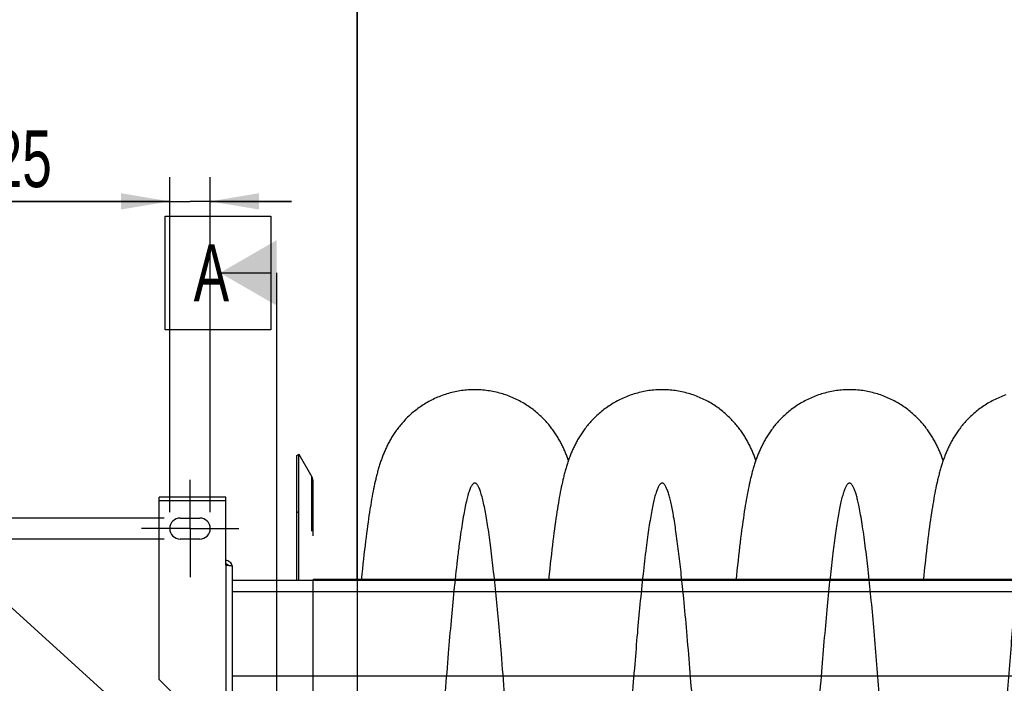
# Model space of a CAD drawing. Extents: x 0 to 420, y 0 to 297.
# Tile 5 of 18: x 143 to 204, y 108 to 148. Entities that reach past the tile are written whole.
import ezdxf

# ---------------------------------------------------------------- set-up
doc = ezdxf.new("R2010")
doc.units = 0
doc.header["$LTSCALE"] = 23.1
doc.linetypes.add('CENTER', pattern=[0.6, 0.375, -0.075, 0.075, -0.075])
doc.layers.get('0').update_dxf_attribs({"linetype": 'CONTINUOUS'})
for name, color, linetype in [('110528_DXF_CONTINUOUS_LINE', 7, 'CONTINUOUS'), ('110528_DXF_DIMENSION', 7, 'CONTINUOUS'), ('110534_DXF_AXIS', 7, 'CONTINUOUS'), ('110534_DXF_CONTINUOUS_LINE', 7, 'CONTINUOUS'), ('110591_DXF_CONTINUOUS_LINE', 7, 'CONTINUOUS'), ('110801_DXF_CONTINUOUS_LINE', 7, 'CONTINUOUS'), ('AG_HOSE_100_DXF_CONTINUOUS', 7, 'CONTINUOUS'), ('ASE_65-100-75_DXF_DIMENSIO', 7, 'CONTINUOUS')]:
    doc.layers.add(name, color=color, linetype=linetype)
doc.styles.get("Standard").update_dxf_attribs({"font": 'txt', "width": 0.7})
doc.dimstyles.new('DIMSTYLE_3', dxfattribs={"dimtxt": 3.5, "dimasz": 3, "dimexe": 1.5, "dimexo": 1, "dimgap": 0.875, "dimtad": 1, "dimdec": 3, "dimlfac": 10, "dimtxsty": 'STANDARD', "dimblk": '_ARROW_FILLED', "dimblk1": '_ARROW_FILLED', "dimblk2": '_ARROW_FILLED', "dimcen": 0.09, "dimazin": 3, "dimtp": 0.2, "dimtm": 0.2, "dimtfac": 1, "dimtdec": 3, "dimtofl": 0, "dimtmove": 0, "dimatfit": 3, "dimtolj": 1})

# ---------------------------------------------------------------- blocks, each defined once
blk = doc.blocks.new('_ARROW_FILLED')
at = {"color": 0, "linetype": 'BYBLOCK'}
blk.add_solid([(0, 0), (-1, 0.167), (-1, -0.167)], dxfattribs=at)
blk = doc.blocks.new('*D5')
at = {"layer": 'ASE_65-100-75_DXF_DIMENSIO', "color": 2, "linetype": 'CONTINUOUS'}
for p, q in [((152.49, 118.155), (152.49, 138.809)), ((154.99, 118.155), (154.99, 138.809)), ((152.49, 137.309), (139.973, 137.309)), ((139.973, 137.309), (153.74, 137.309)), ((159.99, 137.309), (153.74, 137.309)), ((154.99, 137.309), (159.99, 137.309))]:
    blk.add_line(p, q, dxfattribs=at)
at = {"layer": 'ASE_65-100-75_DXF_DIMENSIO', "color": 2, "linetype": 'CONTINUOUS', "xscale": 3, "yscale": 3, "zscale": 3}
blk.add_blockref('_ARROW_FILLED', (152.49, 137.309), dxfattribs=at)
at = {"layer": 'ASE_65-100-75_DXF_DIMENSIO', "color": 2, "linetype": 'CONTINUOUS', "xscale": 3, "yscale": 3, "zscale": 3, "rotation": 180}
blk.add_blockref('_ARROW_FILLED', (154.99, 137.309), dxfattribs=at)
at = {"layer": 'ASE_65-100-75_DXF_DIMENSIO', "color": 2, "linetype": 'CONTINUOUS', "insert": (145.223, 141.684), "char_height": 3.5, "width": 7.875, "attachment_point": 3}
blk.add_mtext('25', dxfattribs=at)
blk = doc.blocks.new('*D6')
at = {"layer": 'ASE_65-100-75_DXF_DIMENSIO', "color": 2, "linetype": 'CONTINUOUS'}
for p, q in [((137.49, 117.805), (137.49, 132.805)), ((137.49, 132.805), (137.49, 117.155)), ((152.14, 117.805), (135.99, 117.805)), ((137.49, 111.505), (137.49, 117.155)), ((152.14, 116.505), (135.99, 116.505)), ((137.49, 116.505), (137.49, 111.505))]:
    blk.add_line(p, q, dxfattribs=at)
at = {"layer": 'ASE_65-100-75_DXF_DIMENSIO', "color": 2, "linetype": 'CONTINUOUS', "xscale": 3, "yscale": 3, "zscale": 3}
for p, rotation in [((137.49, 117.805), 270), ((137.49, 116.505), 90)]:
    blk.add_blockref('_ARROW_FILLED', p, dxfattribs=dict(at, rotation=rotation))
at = {"layer": 'ASE_65-100-75_DXF_DIMENSIO', "color": 2, "linetype": 'CONTINUOUS', "insert": (133.115, 128.305), "char_height": 3.5, "width": 6.75, "attachment_point": 1, "rotation": 90}
blk.add_mtext('13', dxfattribs=at)

msp = doc.modelspace()

# ---------------------------------------------------------------- linework, layer by layer
at = {"layer": '110528_DXF_CONTINUOUS_LINE', "color": 7, "linetype": 'CONTINUOUS'}
for p, q in [((160.32164, 121.65514), (160.45155, 121.73014)), ((160.45155, 121.73014), (161.25059, 120.34617)), ((160.45155, 113.97732), (160.45155, 121.73014)), ((161.33767, 116.70086), (161.33767, 120.02117))]:
    msp.add_line(p, q, dxfattribs=at)
at = {"layer": '110528_DXF_CONTINUOUS_LINE', "color": 3, "linetype": 'CONTINUOUS'}
msp.add_line((160.32164, 113.97732), (160.32164, 121.65514), dxfattribs=at)
at = {"layer": '110528_DXF_CONTINUOUS_LINE', "color": 9, "linetype": 'CONTINUOUS'}
for p, q in [((161.25059, 116.98782), (161.25059, 120.34617)), ((160.32164, 118.14357), (160.45155, 118.20979))]:
    msp.add_line(p, q, dxfattribs=at)
at = {"layer": '110528_DXF_CONTINUOUS_LINE', "color": 7, "linetype": 'CONTINUOUS'}
msp.add_arc((160.68767, 120.02117), 0.65, 0, 30, dxfattribs=at)
at = {"layer": '110528_DXF_DIMENSION', "color": 2, "linetype": 'CONTINUOUS'}
for p, q in [((152.21492, 129.40457), (152.21492, 136.40457)), ((152.21492, 136.40457), (158.71492, 136.40457)), ((158.71492, 136.40457), (158.71492, 129.40457)), ((155.58992, 132.90457), (158.71492, 132.90457)), ((159.08992, 50.40572), (159.08992, 132.90457)), ((158.71492, 129.40457), (152.21492, 129.40457))]:
    msp.add_line(p, q, dxfattribs=at)
msp.add_solid([(159.08992, 134.92529), (159.08992, 130.88384), (155.58992, 132.90457)], dxfattribs=at)
at = {"layer": '110534_DXF_AXIS', "color": 7, "linetype": 'CENTER'}
for q in [(153.73992, 120.15515), (150.73991, 117.15514), (153.73992, 114.15513), (156.73993, 117.15514)]:
    msp.add_line((153.73992, 117.15514), q, dxfattribs=at)
at = {"layer": '110534_DXF_CONTINUOUS_LINE', "color": 3, "linetype": 'CONTINUOUS'}
for p, q in [((151.83992, 107.86045), (151.83992, 119.0818)), ((155.93992, 119.0818), (151.83992, 119.0818)), ((155.93992, 114.9074), (155.93992, 119.0818)), ((153.13992, 117.80514), (154.33992, 117.80514)), ((154.33992, 116.50514), (153.13992, 116.50514)), ((156.33992, 114.84719), (156.33992, 79.15514)), ((151.83992, 107.86045), (154.83992, 104.86045))]:
    msp.add_line(p, q, dxfattribs=at)
at = {"layer": '110534_DXF_CONTINUOUS_LINE', "color": 9, "linetype": 'CONTINUOUS'}
for p, q in [((151.83992, 118.8818), (155.93992, 118.8818)), ((155.93992, 114.9074), (155.93992, 104.66649))]:
    msp.add_line(p, q, dxfattribs=at)
at = {"layer": '110534_DXF_CONTINUOUS_LINE', "color": 3, "linetype": 'CONTINUOUS'}
for centre, radius, start, end in [((153.13992, 117.15514), 0.65, 90, 270), ((154.33992, 117.15514), 0.65, 270, 90), ((155.94847, 114.78981), 0.39145, 9.3446493, 10.1091505)]:
    msp.add_arc(centre, radius, start, end, dxfattribs=at)
for points, knots in [([(156.33384, 114.85852), (156.3258, 114.90366), (156.29331, 114.99198), (156.20208, 115.0992), (156.07947, 115.16921), (155.98621, 115.18539), (155.93992, 115.18539)], [0, 0, 0, 0, 0.24875061, 0.49833507, 0.74886161, 1, 1, 1, 1]), ([(155.93992, 114.9074), (155.99096, 114.90251), (156.06511, 114.89542), (156.15932, 114.88532), (156.21935, 114.87793), (156.26811, 114.87095), (156.30584, 114.86339), (156.32711, 114.85781), (156.33992, 114.85077), (156.33992, 114.84719)], [0, 0, 0, 0, 0.37771184, 0.54853637, 0.69852876, 0.82207755, 0.91471109, 0.97358369, 1, 1, 1, 1])]:
    msp.add_open_spline(points, degree=3, knots=knots, dxfattribs=at)
at = {"layer": '110534_DXF_CONTINUOUS_LINE', "color": 7, "linetype": 'CONTINUOUS'}
msp.add_open_spline([(155.93992, 114.98761), (155.9741, 114.98761), (156.04349, 114.96975), (156.09474, 114.91956), (156.11217, 114.89035)], degree=3, knots=[0, 0, 0, 0, 0.50119096, 1, 1, 1, 1], dxfattribs=at)
at = {"layer": '110591_DXF_CONTINUOUS_LINE', "color": 7, "linetype": 'CONTINUOUS'}
msp.add_line((164.29571, 114.02014), (161.33767, 114.02014), dxfattribs=at)
at = {"layer": '110801_DXF_CONTINUOUS_LINE', "color": 7, "linetype": 'CONTINUOUS'}
msp.add_line((156.33992, 113.97732), (228.53992, 113.97732), dxfattribs=at)
at = {"layer": '110801_DXF_CONTINUOUS_LINE', "color": 9, "linetype": 'CONTINUOUS'}
for p, q in [((156.33992, 113.27744), (228.53992, 113.27744)), ((156.33992, 108.08712), (228.53992, 108.08712))]:
    msp.add_line(p, q, dxfattribs=at)
at = {"layer": 'AG_HOSE_100_DXF_CONTINUOUS', "color": 4, "linetype": 'CONTINUOUS'}
for p, q in [((164.03767, 114.02014), (164.03767, 257.48026)), ((164.03767, 185.79423), (164.03767, 17.76853)), ((75.31832, 173.47973), (246.86586, 17.76853))]:
    msp.add_line(p, q, dxfattribs=at)
at = {"layer": 'AG_HOSE_100_DXF_CONTINUOUS', "color": 7, "linetype": 'CONTINUOUS'}
for p, q in [((165.05314, 119.60207), (165.02251, 119.44802)), ((165.0842, 119.75264), (165.05314, 119.60207)), ((165.11577, 119.90004), (165.0842, 119.75264)), ((176.59037, 119.55522), (176.55965, 119.39901)), ((176.62147, 119.70768), (176.59037, 119.55522)), ((176.65307, 119.85687), (176.62147, 119.70768)), ((176.68525, 120.00311), (176.65307, 119.85687)), ((188.13991, 119.56945), (188.10925, 119.4141)), ((188.17096, 119.72115), (188.13991, 119.56945)), ((188.2025, 119.86959), (188.17096, 119.72115)), ((188.23463, 120.0151), (188.2025, 119.86959)), ((199.70059, 119.6387), (199.66978, 119.48508)), ((199.73186, 119.78894), (199.70059, 119.6387)), ((199.76366, 119.93607), (199.73186, 119.78894)), ((164.93242, 118.96204), (164.90273, 118.79078)), ((164.96223, 119.12836), (164.93242, 118.96204)), ((164.99223, 119.29022), (164.96223, 119.12836)), ((165.02251, 119.44802), (164.99223, 119.29022)), ((176.4991, 119.07441), (176.46915, 118.90536)), ((176.52925, 119.23883), (176.4991, 119.07441)), ((176.55965, 119.39901), (176.52925, 119.23883)), ((188.04878, 119.09108), (188.01885, 118.92277)), ((188.07889, 119.25474), (188.04878, 119.09108)), ((188.10925, 119.4141), (188.07889, 119.25474)), ((199.57929, 119.00072), (199.54952, 118.83027)), ((199.60921, 119.16647), (199.57929, 119.00072)), ((199.63935, 119.3278), (199.60921, 119.16647)), ((199.66978, 119.48508), (199.63935, 119.3278)), ((164.8731, 118.6143), (164.84352, 118.43242)), ((164.90273, 118.79078), (164.8731, 118.6143)), ((176.37978, 118.36705), (176.35006, 118.17646)), ((176.40951, 118.5519), (176.37978, 118.36705)), ((176.43929, 118.73128), (176.40951, 118.5519)), ((176.46915, 118.90536), (176.43929, 118.73128)), ((187.92971, 118.38766), (187.90004, 118.19807)), ((187.95937, 118.5714), (187.92971, 118.38766)), ((187.98906, 118.74962), (187.95937, 118.5714)), ((188.01885, 118.92277), (187.98906, 118.74962)), ((199.49022, 118.47393), (199.46061, 118.28745)), ((199.51984, 118.65477), (199.49022, 118.47393)), ((199.54952, 118.83027), (199.51984, 118.65477)), ((164.73993, 117.75013), (164.71006, 117.54027)), ((164.76963, 117.95291), (164.73993, 117.75013)), ((164.79922, 118.14921), (164.76963, 117.95291)), ((176.2904, 117.77641), (176.26036, 117.56604)), ((176.32029, 117.97977), (176.2904, 117.77641)), ((176.35006, 118.17646), (176.32029, 117.97977)), ((187.84052, 117.80026), (187.81058, 117.59129)), ((187.87032, 118.00236), (187.84052, 117.80026)), ((187.90004, 118.19807), (187.87032, 118.00236)), ((199.40122, 117.89614), (199.37136, 117.69056)), ((199.43096, 118.095), (199.40122, 117.89614)), ((199.46061, 118.28745), (199.43096, 118.095)), ((164.67998, 117.32303), (164.64968, 117.09807)), ((164.71006, 117.54027), (164.67998, 117.32303)), ((176.19971, 117.12296), (176.16901, 116.8894)), ((176.23014, 117.34834), (176.19971, 117.12296)), ((176.26036, 117.56604), (176.23014, 117.34834)), ((187.78047, 117.37507), (187.75013, 117.15116)), ((187.81058, 117.59129), (187.78047, 117.37507)), ((199.31116, 117.25791), (199.28074, 117.03012)), ((199.34135, 117.47794), (199.31116, 117.25791)), ((199.37136, 117.69056), (199.34135, 117.47794)), ((164.58829, 116.62348), (164.55714, 116.37312)), ((164.61913, 116.86502), (164.58829, 116.62348)), ((164.64968, 117.09807), (164.61913, 116.86502)), ((176.13804, 116.64731), (176.10676, 116.39635)), ((176.16901, 116.8894), (176.13804, 116.64731)), ((187.67315, 116.5554), (187.64182, 116.30161)), ((187.70417, 116.80014), (187.67315, 116.5554)), ((199.2191, 116.54957), (199.18781, 116.29602)), ((199.25007, 116.79415), (199.2191, 116.54957)), ((199.28074, 117.03012), (199.25007, 116.79415)), ((164.52567, 116.11351), (164.49383, 115.84428)), ((164.55714, 116.37312), (164.52567, 116.11351)), ((176.07514, 116.13604), (176.04314, 115.86601)), ((176.10676, 116.39635), (176.07514, 116.13604)), ((187.61014, 116.03843), (187.5781, 115.76546)), ((187.64182, 116.30161), (187.61014, 116.03843)), ((199.15617, 116.03306), (199.12416, 115.76029)), ((199.18781, 116.29602), (199.15617, 116.03306)), ((164.46163, 115.5651), (164.42904, 115.27562)), ((164.49383, 115.84428), (164.46163, 115.5651)), ((175.97799, 115.29528), (175.9448, 114.99402)), ((176.01076, 115.58583), (175.97799, 115.29528)), ((176.04314, 115.86601), (176.01076, 115.58583)), ((187.54566, 115.48233), (187.51281, 115.18866)), ((187.5781, 115.76546), (187.54566, 115.48233)), ((199.09176, 115.47736), (199.05895, 115.18388)), ((199.12416, 115.76029), (199.09176, 115.47736)), ((164.39604, 114.97546), (164.36262, 114.66431)), ((164.42904, 115.27562), (164.39604, 114.97546)), ((175.9448, 114.99402), (175.91117, 114.68159)), ((187.47955, 114.88414), (187.44585, 114.56843)), ((187.51281, 115.18866), (187.47955, 114.88414)), ((199.02572, 114.87955), (198.99207, 114.56405)), ((199.05895, 115.18388), (199.02572, 114.87955)), ((164.32875, 114.34179), (164.29137, 113.97732)), ((164.36262, 114.66431), (164.32875, 114.34179)), ((175.87709, 114.35758), (175.83805, 113.97732)), ((175.91117, 114.68159), (175.87709, 114.35758)), ((187.41168, 114.24107), (187.38472, 113.97732)), ((187.44585, 114.56843), (187.41168, 114.24107)), ((198.95796, 114.237), (198.93142, 113.97732)), ((198.99207, 114.56405), (198.95796, 114.237))]:
    msp.add_line(p, q, dxfattribs=at)
at = {"layer": 'AG_HOSE_100_DXF_CONTINUOUS', "color": 9, "linetype": 'CONTINUOUS'}
for p in [(223.33767, 114.02014), (161.33767, 69.15514)]:
    msp.add_line(p, (161.33767, 114.02014), dxfattribs=at)
at = {"layer": 'AG_HOSE_100_DXF_CONTINUOUS', "color": 7, "linetype": 'CONTINUOUS'}
for points in [[(171.28855, 125.70509), (171.20144, 125.70445), (171.09795, 125.702), (170.99451, 125.69772), (170.89117, 125.69163), (170.78795, 125.68371), (170.68491, 125.67397), (170.58208, 125.66243), (170.47949, 125.64907), (170.3772, 125.63392), (170.27523, 125.61698), (170.17361, 125.59825), (170.0724, 125.57775), (169.97163, 125.55549), (169.87133, 125.53148), (169.77155, 125.50574), (169.67232, 125.47828), (169.57367, 125.44911), (169.47566, 125.41826), (169.37831, 125.38575), (169.28165, 125.35158), (169.18575, 125.31579), (169.09064, 125.2784), (168.99635, 125.23944), (168.90294, 125.19894), (168.81045, 125.15694), (168.71888, 125.11344), (168.62835, 125.06852), (168.53885, 125.02219), (168.45041, 124.97449), (168.36312, 124.92549), (168.277, 124.87521), (168.19205, 124.82369), (168.10838, 124.77102), (168.02602, 124.71724), (167.94495, 124.66239), (167.8653, 124.60656), (167.78705, 124.54981), (167.7102, 124.49217), (167.63487, 124.43375), (167.56103, 124.3746), (167.48869, 124.31475), (167.41794, 124.25435), (167.34876, 124.19343), (167.28114, 124.13203), (167.21516, 124.07028), (167.1508, 124.00824), (167.08804, 123.94594), (167.02691, 123.88348), (166.96743, 123.82095), (166.90953, 123.75836), (166.85313, 123.69567), (166.79822, 123.63293), (166.74476, 123.57018), (166.69265, 123.50734), (166.64186, 123.44444), (166.59237, 123.38151), (166.54414, 123.31855), (166.49712, 123.25555), (166.45131, 123.19257), (166.40676, 123.1297), (166.36342, 123.06697), (166.32128, 123.00441), (166.28036, 122.94211), (166.24065, 122.88013), (166.2021, 122.81844), (166.16465, 122.75702), (166.1283, 122.69592), (166.09298, 122.63512), (166.05858, 122.57444), (166.02506, 122.51388), (165.99241, 122.45346), (165.96053, 122.39302), (165.92938, 122.33257), (165.89896, 122.2721), (165.86919, 122.21149), (165.84005, 122.15073), (165.81152, 122.08981), (165.78356, 122.02866), (165.75615, 121.96724), (165.72926, 121.90555), (165.70287, 121.84353), (165.67696, 121.78113), (165.65151, 121.71836), (165.62651, 121.65517), (165.60191, 121.59147), (165.57772, 121.52729), (165.55401, 121.46281), (165.53075, 121.39801), (165.50792, 121.33285), (165.48557, 121.26751), (165.4637, 121.20198), (165.44227, 121.13622), (165.42128, 121.07028), (165.40073, 121.00417), (165.38058, 120.93783), (165.36083, 120.87126), (165.34145, 120.80445), (165.32243, 120.73737), (165.30374, 120.66996), (165.28537, 120.6022), (165.26729, 120.53408), (165.2495, 120.46554), (165.23197, 120.39654), (165.21468, 120.32708), (165.19765, 120.25717), (165.18087, 120.18682), (165.1643, 120.11599), (165.14794, 120.04459), (165.11577, 119.90004)], [(177.06192, 121.35392), (177.04679, 121.3971), (177.02505, 121.45775), (177.00281, 121.51839), (176.98005, 121.57904), (176.95674, 121.63972), (176.93287, 121.70045), (176.90842, 121.76123), (176.88335, 121.82207), (176.85766, 121.88299), (176.83132, 121.94399), (176.80431, 122.00506), (176.77661, 122.06621), (176.74819, 122.12744), (176.71905, 122.18876), (176.68915, 122.25018), (176.65847, 122.31168), (176.62701, 122.37324), (176.59476, 122.43483), (176.56168, 122.49647), (176.52778, 122.55814), (176.49303, 122.61981), (176.45741, 122.68151), (176.42086, 122.74326), (176.38339, 122.80504), (176.34496, 122.86687), (176.30548, 122.92882), (176.26494, 122.99087), (176.2233, 123.05302), (176.18048, 123.11536), (176.13642, 123.17788), (176.09112, 123.24054), (176.04449, 123.3034), (175.99649, 123.36645), (175.9471, 123.42964), (175.8963, 123.49294), (175.84405, 123.55631), (175.79034, 123.61972), (175.73515, 123.68313), (175.67845, 123.74649), (175.62021, 123.80977), (175.56043, 123.87291), (175.49909, 123.93588), (175.43616, 123.99862), (175.37169, 124.06105), (175.30565, 124.12312), (175.23802, 124.18479), (175.16886, 124.24596), (175.09815, 124.30658), (175.02588, 124.36661), (174.95212, 124.42596), (174.87686, 124.48457), (174.80009, 124.54241), (174.72188, 124.59937), (174.64225, 124.65543), (174.56118, 124.71052), (174.47878, 124.76456), (174.39504, 124.8175), (174.30999, 124.86931), (174.22372, 124.91989), (174.13626, 124.96921), (174.04762, 125.01723), (173.95791, 125.06386), (173.86716, 125.10909), (173.77538, 125.15287), (173.68267, 125.19516), (173.58905, 125.23592), (173.49453, 125.27514), (173.39919, 125.31277), (173.30306, 125.3488), (173.20614, 125.38321), (173.10852, 125.41596), (173.01023, 125.44703), (172.91128, 125.47641), (172.81175, 125.50407), (172.71167, 125.53001), (172.61107, 125.55419), (172.50999, 125.57662), (172.40847, 125.59728), (172.30654, 125.61615), (172.20425, 125.63323), (172.10164, 125.64851), (171.99872, 125.66197), (171.89557, 125.67362), (171.7922, 125.68344), (171.68865, 125.69144), (171.58497, 125.6976), (171.4812, 125.70193), (171.37736, 125.70442), (171.28855, 125.70509)], [(182.83529, 125.70514), (182.74783, 125.70449), (182.64398, 125.70202), (182.54019, 125.69772), (182.43649, 125.69157), (182.33291, 125.6836), (182.22952, 125.6738), (182.12634, 125.66217), (182.0234, 125.64872), (181.92076, 125.63346), (181.81844, 125.6164), (181.71649, 125.59754), (181.61494, 125.5769), (181.51385, 125.55448), (181.41322, 125.53031), (181.31312, 125.50439), (181.21358, 125.47674), (181.11463, 125.44738), (181.01632, 125.41632), (180.91869, 125.38359), (180.82175, 125.34919), (180.72559, 125.31317), (180.63023, 125.27554), (180.53569, 125.23633), (180.44206, 125.19558), (180.34935, 125.15332), (180.2576, 125.10956), (180.16688, 125.06437), (180.07721, 125.01777), (179.98861, 124.9698), (179.90119, 124.92053), (179.81493, 124.86998), (179.72987, 124.81819), (179.64613, 124.76526), (179.56372, 124.71124), (179.48264, 124.65616), (179.40301, 124.60013), (179.32483, 124.54321), (179.2481, 124.48542), (179.17289, 124.42688), (179.0992, 124.36762), (179.02701, 124.30768), (178.9564, 124.24718), (178.88735, 124.18614), (178.81984, 124.12462), (178.75393, 124.06272), (178.6896, 124.00048), (178.62683, 123.93795), (178.56564, 123.8752), (178.50602, 123.81229), (178.44794, 123.74924), (178.39132, 123.68606), (178.33617, 123.62278), (178.28244, 123.55943), (178.23007, 123.49599), (178.17902, 123.43247), (178.1293, 123.36891), (178.08086, 123.30535), (178.03368, 123.24179), (177.98774, 123.17826), (177.94309, 123.11489), (177.89969, 123.0517), (177.85752, 122.9887), (177.81659, 122.92599), (177.7769, 122.86364), (177.73839, 122.80161), (177.70098, 122.73985), (177.66466, 122.67839), (177.62938, 122.61722), (177.595, 122.55616), (177.56151, 122.4952), (177.52887, 122.43435), (177.49699, 122.37347), (177.46583, 122.31253), (177.4354, 122.25154), (177.4056, 122.19039), (177.37642, 122.12903), (177.34784, 122.06749), (177.31982, 122.00566), (177.29233, 121.94351), (177.26537, 121.88105), (177.2389, 121.81824), (177.21291, 121.75503), (177.18739, 121.69142), (177.16235, 121.62746), (177.13775, 121.56306), (177.1136, 121.49826), (177.08994, 121.4332), (177.06675, 121.36787), (177.04402, 121.30223), (177.02176, 121.2364), (176.99998, 121.17037), (176.97863, 121.1041), (176.95773, 121.03765), (176.93725, 120.97099), (176.91718, 120.9041), (176.89749, 120.83697), (176.87818, 120.76958), (176.85922, 120.70192), (176.8406, 120.63394), (176.8223, 120.56565), (176.80431, 120.497), (176.78658, 120.42792), (176.76912, 120.35838), (176.7519, 120.28837), (176.73491, 120.21785), (176.71816, 120.14683), (176.68525, 120.00311)], [(188.60861, 121.35398), (188.59164, 121.40229), (188.5697, 121.46337), (188.54724, 121.52447), (188.52424, 121.58557), (188.50069, 121.64672), (188.47656, 121.70793), (188.45183, 121.76921), (188.42647, 121.83055), (188.40047, 121.89197), (188.3738, 121.95348), (188.34646, 122.01505), (188.31841, 122.0767), (188.28965, 122.13843), (188.26016, 122.20019), (188.22993, 122.26198), (188.19894, 122.3238), (188.16721, 122.38559), (188.13471, 122.44735), (188.10141, 122.50909), (188.06735, 122.57074), (188.0325, 122.63227), (187.99685, 122.69373), (187.96033, 122.75515), (187.92295, 122.81649), (187.88467, 122.8778), (187.84537, 122.9392), (187.80504, 123.00068), (187.76364, 123.06224), (187.72104, 123.12403), (187.67717, 123.18608), (187.63203, 123.24832), (187.58551, 123.31083), (187.53755, 123.37364), (187.48815, 123.43666), (187.4373, 123.49983), (187.38497, 123.56313), (187.33114, 123.6265), (187.27582, 123.68987), (187.21899, 123.75319), (187.16061, 123.81644), (187.10073, 123.8795), (187.03932, 123.94235), (186.97637, 124.00495), (186.91189, 124.0672), (186.84588, 124.12906), (186.77831, 124.1905), (186.70924, 124.25142), (186.63864, 124.31179), (186.5665, 124.37156), (186.49288, 124.43064), (186.41777, 124.48899), (186.34117, 124.54657), (186.26313, 124.60328), (186.18365, 124.65909), (186.10274, 124.71396), (186.02049, 124.76778), (185.93691, 124.82051), (185.85201, 124.87213), (185.7659, 124.92252), (185.67859, 124.97165), (185.5901, 125.0195), (185.50054, 125.06596), (185.40996, 125.11102), (185.31834, 125.15465), (185.22579, 125.19679), (185.13233, 125.23741), (185.03798, 125.2765), (184.9428, 125.31401), (184.84682, 125.34992), (184.75006, 125.38421), (184.6526, 125.41686), (184.55446, 125.44784), (184.45566, 125.47713), (184.35628, 125.50471), (184.25634, 125.53057), (184.15587, 125.55469), (184.05494, 125.57705), (183.95356, 125.59764), (183.85176, 125.61646), (183.74961, 125.63349), (183.64714, 125.64873), (183.54436, 125.66215), (183.44135, 125.67377), (183.33813, 125.68356), (183.23473, 125.69153), (183.1312, 125.69768), (183.0276, 125.70199), (182.92393, 125.70447), (182.83529, 125.70514)], [(194.38188, 125.70513), (194.29443, 125.70448), (194.1906, 125.70201), (194.08684, 125.69771), (193.98317, 125.69157), (193.87963, 125.6836), (193.77628, 125.67381), (193.67314, 125.66219), (193.57025, 125.64875), (193.46767, 125.6335), (193.36541, 125.61645), (193.26351, 125.59761), (193.16203, 125.57699), (193.06099, 125.55461), (192.96043, 125.53046), (192.8604, 125.50457), (192.76093, 125.47695), (192.66205, 125.44762), (192.56382, 125.4166), (192.46626, 125.38391), (192.3694, 125.34956), (192.27331, 125.31359), (192.17803, 125.27602), (192.08357, 125.23686), (191.99001, 125.19617), (191.89738, 125.15397), (191.80569, 125.11027), (191.71503, 125.06515), (191.62543, 125.01862), (191.5369, 124.97071), (191.44953, 124.92151), (191.36333, 124.87103), (191.27832, 124.81931), (191.19462, 124.76645), (191.11223, 124.71249), (191.03115, 124.65745), (190.9515, 124.60146), (190.87328, 124.54455), (190.79648, 124.48675), (190.72119, 124.42819), (190.6474, 124.36889), (190.57511, 124.3089), (190.50438, 124.24834), (190.43522, 124.18724), (190.3676, 124.12565), (190.30158, 124.06368), (190.23716, 124.00138), (190.1743, 123.93878), (190.11304, 123.87598), (190.05337, 123.81304), (189.99526, 123.74998), (189.93865, 123.68682), (189.88351, 123.62359), (189.82984, 123.56032), (189.77756, 123.497), (189.72663, 123.43366), (189.67706, 123.37033), (189.6288, 123.30704), (189.58182, 123.2438), (189.53611, 123.18064), (189.49167, 123.11764), (189.44848, 123.05483), (189.40652, 122.99222), (189.36577, 122.92987), (189.32622, 122.86784), (189.28783, 122.80612), (189.25052, 122.74461), (189.21425, 122.68337), (189.17901, 122.62238), (189.14465, 122.56148), (189.11116, 122.50066), (189.07852, 122.43994), (189.04663, 122.37918), (189.01547, 122.31836), (188.98503, 122.2575), (188.95523, 122.19649), (188.92605, 122.13529), (188.89748, 122.07392), (188.86948, 122.01228), (188.84201, 121.95036), (188.81507, 121.88814), (188.78862, 121.82555), (188.76264, 121.76254), (188.73712, 121.69913), (188.71206, 121.63532), (188.68742, 121.57103), (188.66321, 121.50629), (188.6395, 121.44128), (188.61625, 121.37596), (188.59344, 121.31033), (188.57115, 121.24455), (188.54935, 121.17868), (188.528, 121.11262), (188.50711, 121.0464), (188.48666, 120.98003), (188.46661, 120.91345), (188.44695, 120.8466), (188.42764, 120.77945), (188.40867, 120.71198), (188.39003, 120.64416), (188.37169, 120.57596), (188.35365, 120.50736), (188.33589, 120.43837), (188.31841, 120.36897), (188.30118, 120.29912), (188.2842, 120.22884), (188.26747, 120.15812), (188.23463, 120.0151)], [(200.15527, 121.35392), (200.14099, 121.39472), (200.11911, 121.4558), (200.09672, 121.5169), (200.07379, 121.57802), (200.05031, 121.63919), (200.02624, 121.70042), (200.00158, 121.76171), (199.97629, 121.82307), (199.95038, 121.88448), (199.9238, 121.94597), (199.89655, 122.00751), (199.86862, 122.06911), (199.83997, 122.13077), (199.8106, 122.19248), (199.78048, 122.25424), (199.7496, 122.31604), (199.71794, 122.37786), (199.6855, 122.4397), (199.65225, 122.50154), (199.61818, 122.56337), (199.5833, 122.62514), (199.54757, 122.68689), (199.51095, 122.74865), (199.47342, 122.81039), (199.43496, 122.87212), (199.39547, 122.93396), (199.35493, 122.99588), (199.31331, 123.05789), (199.27049, 123.12009), (199.22643, 123.18249), (199.18112, 123.24506), (199.13446, 123.30784), (199.0864, 123.37084), (199.03694, 123.43401), (198.98606, 123.49729), (198.93373, 123.56065), (198.87992, 123.62406), (198.82464, 123.68745), (198.76785, 123.75078), (198.70954, 123.81403), (198.64971, 123.8771), (198.58834, 123.93998), (198.52541, 124.00261), (198.46096, 124.0649), (198.39496, 124.12682), (198.3274, 124.18832), (198.25831, 124.24931), (198.1877, 124.30975), (198.11554, 124.3696), (198.0419, 124.42876), (197.96675, 124.4872), (197.8901, 124.54486), (197.81201, 124.60166), (197.73248, 124.65757), (197.65151, 124.71252), (197.56921, 124.76643), (197.48556, 124.81925), (197.40059, 124.87095), (197.3144, 124.92142), (197.22702, 124.97064), (197.13845, 125.01857), (197.04881, 125.06511), (196.95814, 125.11025), (196.86644, 125.15395), (196.7738, 125.19615), (196.68026, 125.23684), (196.58581, 125.27599), (196.49055, 125.31355), (196.39449, 125.34952), (196.29765, 125.38386), (196.20011, 125.41655), (196.1019, 125.44756), (196.00304, 125.47689), (195.90359, 125.5045), (195.8036, 125.53038), (195.70309, 125.55453), (195.60211, 125.57691), (195.50069, 125.59753), (195.39886, 125.61636), (195.29667, 125.63341), (195.19415, 125.64865), (195.09134, 125.66209), (194.98828, 125.67372), (194.88502, 125.68352), (194.78157, 125.6915), (194.67799, 125.69765), (194.57432, 125.70197), (194.47059, 125.70446), (194.38188, 125.70513)], [(204.01217, 125.38356), (203.91524, 125.34917), (203.81909, 125.31316), (203.72374, 125.27554), (203.62921, 125.23634), (203.53559, 125.19559), (203.44288, 125.15333), (203.35113, 125.10958), (203.26042, 125.0644), (203.17076, 125.01781), (203.08217, 124.96985), (202.99476, 124.92059), (202.90852, 124.87005), (202.82347, 124.81828), (202.73974, 124.76536), (202.65732, 124.71134), (202.57623, 124.65626), (202.49657, 124.60022), (202.41834, 124.54327), (202.34154, 124.48544), (202.26626, 124.42684), (202.19248, 124.36751), (202.1202, 124.3075), (202.0495, 124.24691), (201.98036, 124.18579), (201.91276, 124.12418), (201.84677, 124.06219), (201.78237, 123.99988), (201.71954, 123.93727), (201.6583, 123.87445), (201.59866, 123.81149), (201.54055, 123.74841), (201.48391, 123.68517), (201.42871, 123.62182), (201.37494, 123.5584), (201.3225, 123.49484), (201.27135, 123.43116), (201.22149, 123.3674), (201.17291, 123.30361), (201.12555, 123.23977), (201.07943, 123.17595), (201.03462, 123.11229), (200.99109, 123.04883), (200.9488, 122.9856), (200.9078, 122.9227), (200.8681, 122.86025), (200.82962, 122.79819), (200.79226, 122.73643), (200.75601, 122.67501), (200.72083, 122.61392), (200.68655, 122.55295), (200.65314, 122.49209), (200.6206, 122.43135), (200.58881, 122.37057), (200.55775, 122.30973), (200.5274, 122.24885), (200.49769, 122.1878), (200.46858, 122.12654), (200.44008, 122.06509), (200.41214, 122.00337), (200.38473, 121.94136), (200.35785, 121.87905), (200.33148, 121.8164), (200.30557, 121.75335), (200.28014, 121.68992), (200.25518, 121.62613), (200.23067, 121.56193), (200.2066, 121.49732), (200.18302, 121.43247), (200.15993, 121.36738), (200.13729, 121.302), (200.11514, 121.23646), (200.09346, 121.17077), (200.07223, 121.10487), (200.05143, 121.03878), (200.03106, 120.97249), (200.01108, 120.90597), (199.99149, 120.8392), (199.97225, 120.77215), (199.95336, 120.70479), (199.93479, 120.63709), (199.91653, 120.56904), (199.89857, 120.5006), (199.88088, 120.43175), (199.86346, 120.36246), (199.84628, 120.29271), (199.82934, 120.22248), (199.81263, 120.15174), (199.79612, 120.08048), (199.76366, 119.93607)], [(164.84352, 118.43242), (164.82875, 118.33941), (164.79922, 118.14921)], [(187.75013, 117.15116), (187.73488, 117.03621), (187.70417, 116.80014)]]:
    msp.add_lwpolyline(points, dxfattribs=at)
at = {"layer": 'AG_HOSE_100_DXF_CONTINUOUS', "color": 9, "linetype": 'CONTINUOUS'}
msp.add_open_spline([(210.13767, 73.00325), (210.04811, 74.04045), (209.86417, 76.3126), (209.59874, 79.90905), (209.31876, 83.96696), (209.03928, 88.2007), (208.7521, 92.6311), (208.46532, 97.03503), (208.1637, 101.52493), (207.90934, 105.08969), (207.70498, 107.74683), (207.56441, 109.48232), (207.42027, 111.15422), (207.2721, 112.74623), (207.12411, 114.19944), (206.97302, 115.53383), (206.84024, 116.56466), (206.72841, 117.32509), (206.64983, 117.81134), (206.57329, 118.23871), (206.49922, 118.60907), (206.42529, 118.93514), (206.34996, 119.22244), (206.27307, 119.46795), (206.20355, 119.64508), (206.14642, 119.75876), (206.1063, 119.82513), (206.06613, 119.87817), (206.0257, 119.91794), (205.98459, 119.94438), (205.94233, 119.95678), (205.89959, 119.954), (205.85776, 119.9364), (205.81696, 119.90517), (205.77665, 119.86068), (205.7365, 119.80292), (205.67603, 119.69551), (205.60147, 119.5178), (205.51569, 119.25387), (205.4295, 118.92783), (205.35041, 118.57365), (205.27682, 118.19996), (205.18129, 117.66318), (205.05905, 116.87118), (204.9148, 115.78285), (204.76714, 114.51343), (204.61921, 113.09362), (204.46642, 111.48375), (204.30957, 109.68752), (204.15342, 107.76588), (204.00116, 105.78057), (203.84824, 103.69174), (203.69125, 101.46017), (203.47439, 98.2761), (203.19748, 94.06152), (202.87877, 89.1314), (202.55935, 84.27524), (202.29851, 80.47903), (202.0799, 77.48957), (201.91513, 75.34739), (201.7462, 73.28674), (201.57647, 71.37598), (201.41113, 69.6824), (201.27196, 68.40115), (201.15676, 67.44552), (201.0696, 66.77706), (200.98253, 66.16495), (200.89555, 65.61062), (200.80867, 65.11533), (200.72197, 64.68013), (200.6355, 64.30593), (200.55952, 64.02989), (200.49615, 63.83758), (200.44908, 63.71311), (200.40207, 63.60708), (200.35511, 63.51944), (200.30813, 63.45008), (200.26083, 63.39882), (200.21246, 63.36555), (200.16626, 63.35308), (200.12577, 63.35704), (200.09042, 63.37106), (200.05564, 63.39505), (200.00621, 63.44353), (199.9463, 63.53162), (199.87626, 63.67357), (199.80438, 63.86209), (199.73085, 64.09918), (199.65707, 64.38138), (199.58312, 64.70833), (199.50907, 65.07959), (199.43491, 65.49457), (199.36068, 65.95257), (199.25268, 66.68014), (199.11669, 67.72563), (198.96171, 69.09087), (198.81026, 70.57961), (198.65746, 72.22271), (198.50059, 74.0502), (198.33991, 76.05607), (198.17916, 78.18242), (198.01359, 80.47854), (197.84364, 82.93057), (197.62707, 86.15234), (197.36329, 90.19024), (197.05307, 94.98332), (196.78069, 99.10707), (196.55487, 102.38813), (196.38492, 104.76352), (196.21935, 106.96901), (196.05468, 109.04281), (195.88589, 111.0241), (195.71246, 112.88798), (195.53931, 114.55946), (195.38827, 115.84174), (195.26276, 116.77715), (195.16854, 117.41312), (195.07447, 117.98067), (194.98604, 118.4497), (194.904, 118.8282), (194.83016, 119.1249), (194.75656, 119.37664), (194.68177, 119.58702), (194.61488, 119.73437), (194.5573, 119.82856), (194.51711, 119.88079), (194.47665, 119.91977), (194.43549, 119.94545), (194.39318, 119.95705), (194.35045, 119.95343), (194.30869, 119.93499), (194.26794, 119.90295), (194.22764, 119.85766), (194.16981, 119.77315), (194.10004, 119.63135), (194.01793, 119.41156), (193.93362, 119.12718), (193.84726, 118.77574), (193.76064, 118.36303), (193.67644, 117.90419), (193.59422, 117.40312), (193.48233, 116.65247), (193.33914, 115.55312), (193.16993, 114.05337), (192.99667, 112.31941), (192.82314, 110.39821), (192.64398, 108.24255), (192.46009, 105.86453), (192.28161, 103.41574), (192.112, 100.98724), (191.88597, 97.65024), (191.60083, 93.28947), (191.3082, 88.76577), (191.06529, 85.08235), (190.88132, 82.36006), (190.70207, 79.79825), (190.52358, 77.3561), (190.3406, 74.9917), (190.1526, 72.73654), (189.96491, 70.68254), (189.77351, 68.81114), (189.60484, 67.3795), (189.46201, 66.33933), (189.36956, 65.73681), (189.28805, 65.26132), (189.21957, 64.89859), (189.15117, 64.57336), (189.08135, 64.27964), (189.00995, 64.02002), (188.93652, 63.79707), (188.86336, 63.61944), (188.79895, 63.50131), (188.74547, 63.43172), (188.69931, 63.38579), (188.6468, 63.35585), (188.59273, 63.35417), (188.554, 63.36564), (188.51609, 63.38904), (188.47742, 63.42508), (188.43801, 63.47475), (188.3804, 63.5668), (188.31072, 63.71768), (188.23147, 63.94028), (188.15444, 64.20709), (188.07899, 64.51491), (188.005, 64.86079), (187.93088, 65.25069), (187.85432, 65.69787), (187.77572, 66.20409), (187.66407, 66.99104), (187.52641, 68.09224), (187.36653, 69.54864), (187.20122, 71.22773), (187.0315, 73.12486), (186.86711, 75.1184), (186.71082, 77.13525), (186.5579, 79.20618), (186.40091, 81.42238), (186.18389, 84.59191), (185.90678, 88.79716), (185.5801, 93.85003), (185.24471, 98.96045), (184.96247, 103.06557), (184.72535, 106.28285), (184.54711, 108.56685), (184.36446, 110.74291), (184.18818, 112.65712), (184.02473, 114.2557), (183.8737, 115.58368), (183.71935, 116.77407), (183.58129, 117.67752), (183.46844, 118.30044), (183.38831, 118.69179), (183.30839, 119.03103), (183.22713, 119.32351), (183.14435, 119.56567), (183.06888, 119.73417), (183.00619, 119.83537), (182.96265, 119.88975), (182.91868, 119.9287), (182.87445, 119.95138), (182.83046, 119.95751), (182.78799, 119.94815), (182.74667, 119.92452), (182.70615, 119.88752), (182.66593, 119.8373), (182.60828, 119.74587), (182.53552, 119.58906), (182.45146, 119.35027), (182.36541, 119.04516), (182.27897, 118.67838), (182.19229, 118.25049), (182.10545, 117.76236), (182.01848, 117.21508), (181.9314, 116.60989), (181.80467, 115.6473), (181.64529, 114.26521), (181.46872, 112.51531), (181.30041, 110.6694), (181.13491, 108.70507), (180.96501, 106.54378), (180.79096, 104.19653), (180.61685, 101.73561), (180.43761, 99.10948), (180.25366, 96.33951), (180.01144, 92.6292), (179.77099, 88.91112), (179.52812, 85.22505), (179.33956, 82.43067), (179.15106, 79.73442), (178.95796, 77.10028), (178.76004, 74.56672), (178.57284, 72.36164), (178.40353, 70.54444), (178.25208, 69.05911), (178.09712, 67.69761), (177.95939, 66.64215), (177.84747, 65.89324), (177.76713, 65.40503), (177.68691, 64.96747), (177.60503, 64.57285), (177.52139, 64.22488), (177.43533, 63.92742), (177.36007, 63.71957), (177.29812, 63.58595), (177.25559, 63.50965), (177.21406, 63.44979), (177.17374, 63.40525), (177.13295, 63.37397), (177.09112, 63.35633), (177.04838, 63.3535), (177.00612, 63.36584), (176.96501, 63.39221), (176.92314, 63.43331), (176.88051, 63.49034), (176.81795, 63.59681), (176.74254, 63.77168), (176.65679, 64.02992), (176.57063, 64.35037), (176.48415, 64.73241), (176.39743, 65.17538), (176.31054, 65.67827), (176.22074, 66.25806), (176.12855, 66.9168), (175.99749, 67.94402), (175.84715, 69.28398), (175.67926, 70.96811), (175.51385, 72.79013), (175.34402, 74.82074), (175.17008, 77.05088), (174.99604, 79.41338), (174.81679, 81.95937), (174.63282, 84.66941), (174.38974, 88.34457), (174.1493, 92.05951), (173.90729, 95.77446), (173.71869, 98.62649), (173.53013, 101.40436), (173.33683, 104.14707), (173.13866, 106.81617), (172.94791, 109.21197), (172.77116, 111.25964), (172.60704, 113.00803), (172.43913, 114.62169), (172.2666, 116.07709), (172.11711, 117.15298), (171.99509, 117.89931), (171.90633, 118.38196), (171.81561, 118.81115), (171.72229, 119.18225), (171.64087, 119.44509), (171.57399, 119.61762), (171.52794, 119.71837), (171.48304, 119.79951), (171.4396, 119.86227), (171.39592, 119.90952), (171.35149, 119.94129), (171.30553, 119.95679), (171.25877, 119.95427), (171.21326, 119.93411), (171.16753, 119.8967), (171.12127, 119.84094), (171.07432, 119.76594), (171.02735, 119.67258), (170.96024, 119.51292), (170.87875, 119.26584), (170.78554, 118.91334), (170.69202, 118.48855), (170.59815, 117.99256), (170.50409, 117.4266), (170.40684, 116.77166), (170.307, 116.0256), (170.165, 114.8595), (170.00224, 113.33714), (169.82047, 111.42402), (169.64139, 109.3568), (169.45753, 107.05846), (169.26919, 104.54297), (169.08075, 101.89041), (168.88673, 99.04885), (168.68762, 96.04584), (168.4257, 92.02628), (168.10109, 87.01016), (167.77199, 82.08995), (167.49443, 78.21347), (167.28573, 75.4679), (167.07205, 72.8721), (166.91676, 71.17417), (166.83767, 70.37142)], degree=3, knots=[0, 0, 0, 0, 0.00709679, 0.01553931, 0.02458298, 0.03482462, 0.04446279, 0.05484771, 0.06490905, 0.07513869, 0.0792097, 0.08307584, 0.08700793, 0.09064899, 0.09397512, 0.09696529, 0.09980325, 0.10105965, 0.10220461, 0.1031608, 0.10401921, 0.10477903, 0.10543967, 0.10604337, 0.10653211, 0.10673454, 0.10691004, 0.10706007, 0.10718699, 0.1072948, 0.10739006, 0.10748203, 0.10758088, 0.10769493, 0.1078297, 0.10798856, 0.10817355, 0.10866903, 0.10929872, 0.11006457, 0.11096692, 0.1117722, 0.11266074, 0.11468334, 0.11723441, 0.1201442, 0.12339487, 0.12696527, 0.1311676, 0.13568598, 0.14010786, 0.14474087, 0.14996327, 0.15535772, 0.16649642, 0.17875534, 0.1890357, 0.1996716, 0.20469442, 0.2094687, 0.2143176, 0.21878863, 0.22254519, 0.22591718, 0.22757382, 0.22910662, 0.23051247, 0.23178833, 0.23293147, 0.23394012, 0.23481295, 0.23554911, 0.23589084, 0.23619289, 0.2364559, 0.23668095, 0.2368698, 0.23702559, 0.23715397, 0.23726504, 0.2373436, 0.23742732, 0.23752148, 0.23762981, 0.2378976, 0.23824221, 0.23870763, 0.23927119, 0.23993376, 0.24069547, 0.24155597, 0.24251422, 0.24356894, 0.24471875, 0.24752816, 0.25075532, 0.2540849, 0.2577289, 0.26200431, 0.26658832, 0.27144629, 0.27654065, 0.28228121, 0.28820148, 0.29855252, 0.30986559, 0.32094346, 0.32672472, 0.33228492, 0.3371775, 0.34180142, 0.34646612, 0.35073249, 0.35456187, 0.35792108, 0.35953349, 0.36099539, 0.36230356, 0.36345493, 0.36424867, 0.36494332, 0.36553882, 0.36603569, 0.3664648, 0.36663868, 0.36678721, 0.36691288, 0.3670198, 0.36711462, 0.36720671, 0.36730625, 0.36742142, 0.36755759, 0.36771797, 0.36811815, 0.36863068, 0.36931641, 0.37013872, 0.37109714, 0.37219065, 0.37331859, 0.37455833, 0.37736414, 0.38087536, 0.38484641, 0.38924291, 0.39402506, 0.39959173, 0.40550182, 0.41076233, 0.41618669, 0.42830172, 0.44055249, 0.44708848, 0.45346552, 0.45915221, 0.4645946, 0.47015764, 0.4753181, 0.4800209, 0.48421754, 0.4881414, 0.48984689, 0.49137454, 0.49229645, 0.49313543, 0.49389074, 0.49456176, 0.4951932, 0.49572573, 0.49616077, 0.49650163, 0.49663913, 0.49675695, 0.49694628, 0.49703106, 0.49711911, 0.4972177, 0.49733211, 0.49747781, 0.49764868, 0.49807135, 0.49860711, 0.49925858, 0.49996343, 0.5007673, 0.5016694, 0.50266878, 0.50385982, 0.50516145, 0.50808688, 0.51142449, 0.51514893, 0.5195881, 0.52440843, 0.52878461, 0.53337784, 0.53856407, 0.54392986, 0.55503461, 0.56729277, 0.57844636, 0.58994645, 0.59534262, 0.6004375, 0.60556338, 0.61022851, 0.61354135, 0.61651734, 0.61933917, 0.62172364, 0.62274648, 0.62365437, 0.6244464, 0.62512196, 0.62572273, 0.62619015, 0.62637624, 0.62653288, 0.62666348, 0.62677399, 0.62686657, 0.62696033, 0.62706493, 0.62718745, 0.62733236, 0.62750232, 0.62792315, 0.62850703, 0.6292268, 0.63008302, 0.6310753, 0.63220254, 0.63346253, 0.63485271, 0.63637039, 0.64008086, 0.64433605, 0.64835948, 0.65271623, 0.65777389, 0.66313805, 0.66876094, 0.67459152, 0.6810816, 0.68768498, 0.69993792, 0.70648011, 0.7128668, 0.71903002, 0.7249049, 0.73087141, 0.73635344, 0.73999048, 0.7433125, 0.74653099, 0.74933126, 0.75056788, 0.75169268, 0.75270395, 0.75360014, 0.75443979, 0.75514284, 0.75571038, 0.75594436, 0.75614615, 0.75630515, 0.75644002, 0.75655413, 0.75665301, 0.75674499, 0.75684022, 0.75694795, 0.75707475, 0.75723827, 0.75743189, 0.75791537, 0.75853257, 0.759286, 0.76017628, 0.76120237, 0.76236259, 0.76365502, 0.76520168, 0.76689671, 0.77071407, 0.7743928, 0.77843392, 0.78318542, 0.78828336, 0.79368251, 0.79933384, 0.80568191, 0.81219893, 0.82444154, 0.83105902, 0.83757686, 0.84392581, 0.8500389, 0.85631979, 0.86217067, 0.86642226, 0.87033023, 0.87414144, 0.87748141, 0.88032054, 0.88154511, 0.88263632, 0.8836656, 0.88453488, 0.88524421, 0.88553946, 0.88579576, 0.88599869, 0.88617088, 0.88631494, 0.88643532, 0.88653962, 0.88663919, 0.88674694, 0.8868733, 0.88703879, 0.88723862, 0.88747535, 0.88775044, 0.88841858, 0.88924664, 0.89023527, 0.89138298, 0.89268742, 0.89414597, 0.89589634, 0.89781841, 0.90215363, 0.90633268, 0.91091846, 0.91629815, 0.92205004, 0.92811412, 0.93442576, 0.94146559, 0.94863008, 0.96188455, 0.97573127, 0.98224517, 0.98837748, 0.99450128, 1, 1, 1, 1], dxfattribs=at)

# ---------------------------------------------------------------- texts
at = {"layer": '110528_DXF_DIMENSION', "color": 2, "linetype": 'CONTINUOUS', "insert": (153.96492, 134.65457), "char_height": 3.5, "width": 4.5, "attachment_point": 1}
msp.add_mtext('A', dxfattribs=at)

# ---------------------------------------------------------------- dimensions: what is measured, and where the dimension line sits
at = {"layer": 'ASE_65-100-75_DXF_DIMENSIO', "color": 2, "linetype": 'CONTINUOUS'}
dim = msp.add_linear_dim(base=(154.98992, 137.3089), p1=(152.48992, 117.15514), p2=(154.98992, 117.15514), dimstyle='DIMSTYLE_3', dxfattribs=at)
dim.commit()
dim.dimension.update_dxf_attribs({"geometry": '*D5', "text_midpoint": (142.09843, 137.3089), "dimtype": 160})
dim = msp.add_linear_dim(base=(137.48992, 116.50514), p1=(153.13992, 117.80514), p2=(153.13992, 116.50514), angle=270, dimstyle='DIMSTYLE_3', dxfattribs=at)
dim.commit()
dim.dimension.update_dxf_attribs({"geometry": '*D6', "text_midpoint": (137.48992, 130.05515), "dimtype": 160})

doc.saveas('drawing.dxf')
